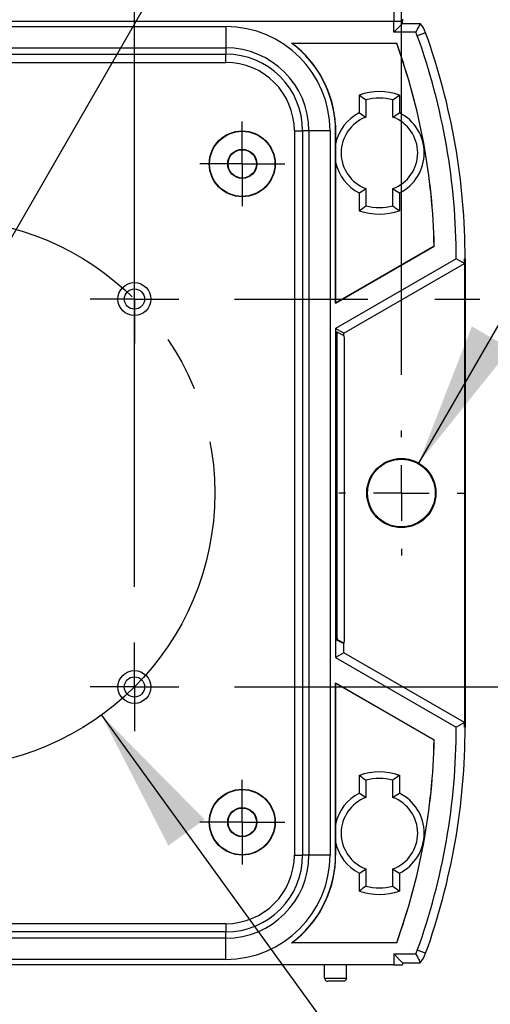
# Model space of a CAD drawing. Header units: millimetres. Extents: x 25 to 1092, y 25 to 838.
# Tile 7 of 18: x 264 to 307, y 392 to 482. Entities that reach past the tile are written whole.
import ezdxf

# ---------------------------------------------------------------- set-up
doc = ezdxf.new("R2010")
doc.units = ezdxf.units.MM
doc.header["$LTSCALE"] = 4
doc.linetypes.add('SLD-Center', pattern=[19.05, 15.24, -1.27, 1.27, -1.27])
doc.linetypes.add('SLD-Solid', pattern=[0])
doc.layers.add('CENTER', color=40, linetype='SLD-Center')
doc.layers.add('DIMENSIONS', color=140, linetype='SLD-Solid', lineweight=25)
doc.styles.add('SLDTEXTSTYLE0', font='TXT', dxfattribs={"width": 0.7})
doc.dimstyles.new('SLDDIMSTYLE0', dxfattribs={"dimtxt": 8.632031, "dimasz": 13.208, "dimexe": 0, "dimexo": 0.0625, "dimgap": 2.158008, "dimtad": 0, "dimtih": 1, "dimtoh": 1, "dimdec": 1, "dimrnd": 1e-09, "dimzin": 4, "dimdsep": 46, "dimtxsty": 'SLDTEXTSTYLE0', "dimsah": 1, "dimcen": 0, "dimadec": 0, "dimazin": 1, "dimtfac": 1, "dimtdec": 1, "dimtofl": 0, "dimtmove": 0, "dimatfit": 3, "dimfxl": 0, "dimfrac": 2, "dimtolj": 1, "dimtzin": 12, "dimarcsym": 0})
doc.dimstyles.new('SLDDIMSTYLE1', dxfattribs={"dimtxt": 8.632031, "dimasz": 13.208, "dimexe": 0, "dimexo": 0.0625, "dimgap": 2.158008, "dimtad": 0, "dimtih": 1, "dimtoh": 1, "dimdec": 1, "dimrnd": 1e-09, "dimzin": 12, "dimdsep": 46, "dimtxsty": 'SLDTEXTSTYLE0', "dimsah": 1, "dimcen": 0.09, "dimadec": 0, "dimazin": 3, "dimtfac": 1, "dimtdec": 1, "dimtofl": 0, "dimtmove": 0, "dimatfit": 3, "dimfxl": 0, "dimfrac": 2, "dimtolj": 1, "dimtzin": 12, "dimarcsym": 0})
doc.dimstyles.new('SLDDIMSTYLE2', dxfattribs={"dimtxt": 8.632031, "dimasz": 13.208, "dimexe": 0, "dimexo": 0.0625, "dimgap": 2.158008, "dimtad": 0, "dimtih": 1, "dimtoh": 1, "dimdec": 1, "dimrnd": 1e-09, "dimzin": 4, "dimdsep": 46, "dimtxsty": 'SLDTEXTSTYLE0', "dimsah": 1, "dimcen": 0.09, "dimadec": 0, "dimazin": 1, "dimtfac": 1, "dimtdec": 1, "dimtofl": 0, "dimtmove": 0, "dimatfit": 3, "dimfxl": 0, "dimfrac": 2, "dimtolj": 1, "dimtzin": 12, "dimarcsym": 0})
doc.dimstyles.new('SLDDIMSTYLE3', dxfattribs={"dimtxt": 8.632031, "dimasz": 13.208, "dimexe": 0, "dimexo": 0.0625, "dimgap": 2.158008, "dimtad": 0, "dimtih": 1, "dimtoh": 1, "dimdec": 1, "dimrnd": 1e-09, "dimzin": 12, "dimdsep": 46, "dimtxsty": 'SLDTEXTSTYLE0', "dimsah": 1, "dimcen": 0, "dimadec": 0, "dimazin": 3, "dimtfac": 1, "dimtdec": 1, "dimtofl": 0, "dimtmove": 0, "dimatfit": 3, "dimfxl": 0, "dimfrac": 2, "dimtolj": 1, "dimtzin": 12, "dimarcsym": 0})
doc.dimstyles.new('SLDDIMSTYLE4', dxfattribs={"dimtxt": 8.632031, "dimasz": 13.208, "dimexe": 0, "dimexo": 0.0625, "dimgap": 2.158008, "dimtad": 0, "dimtih": 1, "dimtoh": 1, "dimdec": 1, "dimrnd": 1e-09, "dimzin": 12, "dimdsep": 46, "dimtxsty": 'SLDTEXTSTYLE0', "dimsah": 1, "dimcen": 0, "dimadec": 0, "dimazin": 3, "dimtfac": 1, "dimtdec": 1, "dimtofl": 0, "dimtmove": 0, "dimatfit": 3, "dimfxl": 0, "dimfrac": 2, "dimtolj": 1, "dimtzin": 12, "dimarcsym": 0})
doc.dimstyles.new('SLDDIMSTYLE5', dxfattribs={"dimtxt": 8.632031, "dimasz": 13.208, "dimexe": 0, "dimexo": 0.0625, "dimgap": 2.158008, "dimtad": 0, "dimtih": 1, "dimtoh": 1, "dimdec": 1, "dimrnd": 1e-09, "dimzin": 12, "dimdsep": 46, "dimtxsty": 'SLDTEXTSTYLE0', "dimsah": 1, "dimcen": 0.09, "dimadec": 0, "dimazin": 3, "dimtfac": 1, "dimtdec": 1, "dimtmove": 0, "dimatfit": 0, "dimfxl": 0, "dimfrac": 2, "dimtolj": 1, "dimtzin": 12, "dimarcsym": 0})

# ---------------------------------------------------------------- blocks, each defined once
blk = doc.blocks.new('_D')
at = {"layer": 'DIMENSIONS'}
for p, q in [((271.695, 418.56), (334.033, 332.509)), ((377.714, 351.903), (374.816, 351.903)), ((374.816, 351.903), (374.816, 338.184)), ((403.365, 351.903), (406.264, 351.903)), ((406.264, 351.903), (406.264, 338.184)), ((374.816, 338.184), (377.714, 338.184)), ((406.264, 338.184), (403.365, 338.184)), ((334.033, 332.509), (356.258, 332.509))]:
    blk.add_line(p, q, dxfattribs=at)
blk.add_solid([(271.695, 418.56), (277.798, 406.671), (281.089, 409.056)], dxfattribs=at)
at = {"layer": 'DIMENSIONS', "char_height": 8.4667, "attachment_point": 1, "style": 'SLDTEXTSTYLE0'}
for s, insert in [('%%c', (371.198, 364.75)), ('50.0', (384.231, 364.75)), ('1.97', (377.714, 349.098)), ('DRILLING', (362.608, 333.447)), ('PATTERN', (364.599, 319.728))]:
    blk.add_mtext(s, dxfattribs=dict(at, insert=insert))
blk = doc.blocks.new('_D_3')
at = {"layer": 'DIMENSIONS'}
for p, q in [((254.528, 446.6), (329.47, 576.403)), ((329.47, 576.403), (351.695, 576.403))]:
    blk.add_line(p, q, dxfattribs=at)
blk.add_solid([(254.528, 446.6), (262.892, 457.022), (259.372, 459.054)], dxfattribs=at)
at = {"layer": 'DIMENSIONS', "char_height": 8.4667, "attachment_point": 1, "style": 'SLDTEXTSTYLE0'}
for s, insert in [('M20', (378.6, 587.317)), ('KNOCKOUT', (358.045, 573.598))]:
    blk.add_mtext(s, dxfattribs=dict(at, insert=insert))
blk = doc.blocks.new('_D_4')
at = {"layer": 'DIMENSIONS'}
for p, q in [((201.028, 443.885), (201.028, 828.217)), ((299.028, 769.786), (299.028, 828.217)), ((201.028, 815.517), (233.728, 815.517)), ((245.423, 815.517), (242.525, 815.517)), ((242.525, 815.517), (242.525, 801.798)), ((271.074, 815.517), (273.973, 815.517)), ((273.973, 815.517), (273.973, 801.798)), ((299.028, 815.517), (282.77, 815.517)), ((242.525, 801.798), (245.423, 801.798)), ((273.973, 801.798), (271.074, 801.798)), ((299.028, 449.575), (299.028, 763.69))]:
    blk.add_line(p, q, dxfattribs=at)
for points in [[(201.028, 815.517), (214.236, 813.485), (214.236, 817.549)], [(299.028, 815.517), (285.82, 817.549), (285.82, 813.485)]]:
    blk.add_solid(points, dxfattribs=at)
at = {"layer": 'DIMENSIONS', "char_height": 8.4667, "attachment_point": 1, "style": 'SLDTEXTSTYLE0'}
for s, insert in [('98.0', (245.423, 828.363)), ('3.86', (245.423, 812.712))]:
    blk.add_mtext(s, dxfattribs=dict(at, insert=insert))
blk = doc.blocks.new('_D_6')
at = {"layer": 'DIMENSIONS'}
for p, q in [((377.714, 528.094), (374.816, 528.094)), ((374.816, 528.094), (374.816, 514.375)), ((403.365, 528.094), (406.264, 528.094)), ((406.264, 528.094), (406.264, 514.375)), ((300.603, 441.533), (343.342, 515.559)), ((343.342, 515.559), (365.567, 515.559)), ((374.816, 514.375), (377.714, 514.375)), ((406.264, 514.375), (403.365, 514.375))]:
    blk.add_line(p, q, dxfattribs=at)
blk.add_solid([(300.603, 441.533), (308.967, 451.956), (305.447, 453.988)], dxfattribs=at)
at = {"layer": 'DIMENSIONS', "char_height": 8.4667, "attachment_point": 1, "style": 'SLDTEXTSTYLE0'}
for s, insert in [('%%c', (374.788, 540.941)), ('6.3', (387.821, 540.941)), ('0.25', (377.714, 525.289)), ('X2', (383.084, 509.638))]:
    blk.add_mtext(s, dxfattribs=dict(at, insert=insert))
blk = doc.blocks.new('_D_7')
at = {"layer": 'DIMENSIONS'}
for p, q in [((239.351, 430.248), (239.351, 779.438)), ((274.706, 430.248), (274.706, 779.438)), ((239.351, 766.738), (274.706, 766.738)), ((274.706, 766.738), (320.31, 766.738)), ((332.006, 766.738), (329.107, 766.738)), ((329.107, 766.738), (329.107, 753.019)), ((357.657, 766.738), (360.555, 766.738)), ((360.555, 766.738), (360.555, 753.019)), ((329.107, 753.019), (332.006, 753.019)), ((360.555, 753.019), (357.657, 753.019))]:
    blk.add_line(p, q, dxfattribs=at)
for points in [[(239.351, 766.738), (252.559, 764.706), (252.559, 768.77)], [(274.706, 766.738), (261.498, 768.77), (261.498, 764.706)]]:
    blk.add_solid(points, dxfattribs=at)
at = {"layer": 'DIMENSIONS', "char_height": 8.4667, "attachment_point": 1, "style": 'SLDTEXTSTYLE0'}
for s, insert in [('35.4', (332.006, 779.584)), ('1.39', (332.006, 763.933))]:
    blk.add_mtext(s, dxfattribs=dict(at, insert=insert))
blk = doc.blocks.new('_D_8')
at = {"layer": 'DIMENSIONS'}
for p, q in [((378.164, 456.483), (378.164, 481.883)), ((283.826, 456.483), (295.98, 456.483)), ((302.076, 456.483), (306.186, 456.483)), ((312.282, 456.483), (390.864, 456.483)), ((365.339, 438.238), (362.44, 438.238)), ((362.44, 438.238), (362.44, 424.519)), ((390.99, 438.238), (393.889, 438.238)), ((393.889, 438.238), (393.889, 424.519)), ((362.44, 424.519), (365.339, 424.519)), ((393.889, 424.519), (390.99, 424.519)), ((283.826, 421.128), (390.864, 421.128)), ((378.164, 421.128), (378.164, 395.728))]:
    blk.add_line(p, q, dxfattribs=at)
for points in [[(378.164, 456.483), (380.196, 469.691), (376.132, 469.691)], [(378.164, 421.128), (376.132, 407.92), (380.196, 407.92)]]:
    blk.add_solid(points, dxfattribs=at)
at = {"layer": 'DIMENSIONS', "char_height": 8.4667, "attachment_point": 1, "style": 'SLDTEXTSTYLE0'}
for s, insert in [('35.4', (365.339, 451.085)), ('1.39', (365.339, 435.433))]:
    blk.add_mtext(s, dxfattribs=dict(at, insert=insert))
blk = doc.blocks.new('SW_CENTERMARKSYMBOL_1')
at = {"layer": 'CENTER', "color": 0}
for p, q in [((0, 5.08), (0, 5.69)), ((0, 0), (0, 2.54)), ((-5.08, 0), (-5.69, 0)), ((0, 0), (-2.54, 0)), ((0, 0), (0, -2.54)), ((0, 0), (2.54, 0)), ((5.08, 0), (5.69, 0)), ((0, -5.08), (0, -5.69))]:
    blk.add_line(p, q, dxfattribs=at)
blk = doc.blocks.new('SW_CENTERMARKSYMBOL_2')
at = {"layer": 'CENTER', "color": 0}
for p, q in [((0, 2.54), (0, 3.868)), ((0, 0), (0, 2.54)), ((-2.54, 0), (-3.868, 0)), ((0, 0), (-2.54, 0)), ((0, 0), (0, -2.54)), ((0, 0), (2.54, 0)), ((2.54, 0), (3.868, 0)), ((0, -2.54), (0, -3.868))]:
    blk.add_line(p, q, dxfattribs=at)
blk = doc.blocks.new('SW_CENTERMARKSYMBOL_3')
at = {"layer": 'CENTER', "color": 0}
for p, q in [((0, 2.54), (0, 3.868)), ((0, 0), (0, 2.54)), ((-2.54, 0), (-3.868, 0)), ((0, 0), (-2.54, 0)), ((0, 0), (0, -2.54)), ((0, 0), (2.54, 0)), ((2.54, 0), (3.868, 0)), ((0, -2.54), (0, -3.868))]:
    blk.add_line(p, q, dxfattribs=at)
blk = doc.blocks.new('SW_CENTERMARKSYMBOL_7')
at = {"layer": 'CENTER', "color": 0}
for p, q in [((0, 2.54), (0, 4.04)), ((0, 0), (0, 2.54)), ((-2.54, 0), (-4.04, 0)), ((0, 0), (-2.54, 0)), ((0, 0), (0, -2.54)), ((0, 0), (2.54, 0)), ((2.54, 0), (4.04, 0)), ((0, -2.54), (0, -4.04))]:
    blk.add_line(p, q, dxfattribs=at)
blk = doc.blocks.new('SW_CENTERMARKSYMBOL_8')
at = {"layer": 'CENTER', "color": 0}
for p, q in [((0, 2.54), (0, 4.04)), ((0, 0), (0, 2.54)), ((-2.54, 0), (-4.04, 0)), ((0, 0), (-2.54, 0)), ((0, 0), (0, -2.54)), ((0, 0), (2.54, 0)), ((2.54, 0), (4.04, 0)), ((0, -2.54), (0, -4.04))]:
    blk.add_line(p, q, dxfattribs=at)

msp = doc.modelspace()

# ---------------------------------------------------------------- linework, layer by layer
for p, q in [((298.328, 482.805), (298.328, 481.805)), ((299.131, 482.002), (299.131, 481.805)), ((201.728, 481.805), (298.328, 481.805)), ((201.728, 481.805), (298.328, 481.805)), ((217.028, 481.31), (283.028, 481.31)), ((283.028, 481.31), (283.028, 479.379)), ((298.328, 480.805), (298.328, 481.805)), ((298.328, 481.805), (299.131, 481.805)), ((298.328, 481.805), (299.131, 481.805)), ((298.328, 480.805), (299.131, 481.608)), ((299.131, 481.608), (299.131, 481.805)), ((299.131, 481.608), (300.745, 481.608)), ((300.33, 480.805), (298.328, 480.805)), ((301.236, 480.755), (300.48, 480.483)), ((217.028, 479.379), (283.028, 479.379)), ((283.028, 479.379), (283.028, 478.805)), ((289.028, 479.805), (298.598, 479.805)), ((298.6, 479.788), (289.08, 479.788)), ((298.6, 479.788), (298.598, 479.805)), ((217.028, 478.805), (283.028, 478.805)), ((283.028, 478.055), (283.028, 478.805)), ((217.028, 478.055), (283.028, 478.055)), ((295.196, 473.454), (295.196, 475.079)), ((298.861, 475.079), (298.861, 473.454)), ((295.793, 474.635), (295.793, 473.064)), ((298.263, 473.064), (298.263, 474.635)), ((293.033, 470.643), (293.033, 472.317)), ((289.278, 471.805), (290.028, 471.805)), ((289.278, 471.805), (289.278, 405.805)), ((290.602, 471.805), (290.028, 471.805)), ((290.028, 471.805), (290.028, 405.805)), ((292.533, 471.805), (290.602, 471.805)), ((290.602, 471.805), (290.602, 405.805)), ((292.533, 471.805), (292.533, 405.805)), ((293.028, 471.805), (293.028, 456.115)), ((293.033, 456.122), (293.033, 468.968)), ((295.196, 464.532), (295.196, 466.157)), ((295.793, 466.546), (295.793, 464.976)), ((298.263, 464.976), (298.263, 466.546)), ((298.861, 466.157), (298.861, 464.532)), ((302.017, 461.304), (293.028, 456.115)), ((293.033, 456.122), (302.012, 461.307)), ((302.012, 461.307), (302.017, 461.304)), ((304.028, 460.156), (293.028, 453.805)), ((293.779, 453.372), (304.777, 459.722)), ((304.831, 460.156), (304.779, 460.156)), ((304.779, 460.156), (304.779, 417.455)), ((304.831, 460.156), (304.831, 417.455)), ((293.033, 456.122), (293.028, 456.115)), ((293.028, 453.805), (293.028, 423.805)), ((293.779, 453.372), (293.028, 453.805)), ((293.166, 453.463), (293.066, 453.463)), ((293.829, 453.132), (293.166, 453.463)), ((293.779, 453.157), (293.779, 453.372)), ((293.048, 452.472), (293.044, 426.473)), ((293.148, 452.472), (293.048, 452.472)), ((293.148, 452.472), (293.144, 426.473)), ((293.842, 426.124), (293.846, 452.123)), ((293.144, 426.473), (293.044, 426.473)), ((293.162, 425.465), (293.062, 425.465)), ((293.062, 425.465), (293.725, 425.133)), ((293.162, 425.465), (293.825, 425.133)), ((293.725, 425.133), (293.825, 425.133)), ((293.825, 425.133), (293.725, 425.133)), ((293.779, 424.239), (293.779, 425.133)), ((293.779, 424.239), (293.028, 423.805)), ((293.028, 423.805), (304.028, 417.455)), ((304.777, 417.889), (293.779, 424.239)), ((293.028, 421.496), (302.017, 416.306)), ((293.028, 421.496), (293.028, 405.805)), ((293.028, 421.496), (293.033, 421.488)), ((293.033, 408.631), (293.033, 421.488)), ((293.033, 421.488), (302.012, 416.304)), ((304.831, 417.455), (304.779, 417.455)), ((302.012, 416.304), (302.017, 416.306)), ((295.198, 411.452), (295.198, 413.077)), ((298.858, 413.077), (298.858, 411.452)), ((295.793, 412.635), (295.793, 411.064)), ((298.263, 411.064), (298.263, 412.635)), ((293.033, 405.293), (293.033, 406.98)), ((289.278, 405.805), (290.028, 405.805)), ((290.602, 405.805), (290.028, 405.805)), ((292.533, 405.805), (290.602, 405.805)), ((295.198, 402.534), (295.198, 404.159)), ((295.793, 404.546), (295.793, 402.976)), ((298.263, 402.976), (298.263, 404.546)), ((298.858, 404.159), (298.858, 402.534)), ((283.028, 399.556), (217.028, 399.556)), ((283.028, 399.556), (283.028, 398.805)), ((283.028, 398.805), (217.028, 398.805)), ((283.028, 398.232), (283.028, 398.805)), ((283.028, 398.232), (217.028, 398.232)), ((283.028, 396.301), (283.028, 398.232)), ((298.598, 397.805), (289.028, 397.805)), ((298.6, 397.823), (289.08, 397.823)), ((298.6, 397.823), (298.598, 397.805)), ((298.328, 396.805), (300.33, 396.805)), ((298.328, 396.805), (298.328, 395.805)), ((298.328, 396.805), (299.131, 396.002)), ((301.236, 396.856), (300.48, 397.128)), ((298.328, 395.805), (201.728, 395.805)), ((283.028, 396.301), (217.028, 396.301)), ((292.033, 394.604), (292.028, 395.805)), ((294.023, 394.604), (294.028, 395.805)), ((298.328, 395.805), (299.131, 395.805)), ((299.131, 396.002), (300.745, 396.002)), ((299.131, 396.002), (299.131, 395.805)), ((292.033, 394.604), (294.023, 394.604)), ((293.723, 394.305), (292.333, 394.305))]:
    msp.add_line(p, q)
at = {"flags": 128}
for points in [[(304.777, 459.722), (304.358, 459.965), (304.028, 460.156)], [(304.777, 417.889), (304.358, 417.645), (304.028, 417.455)]]:
    msp.add_lwpolyline(points, dxfattribs=at)
for centre, radius in [((284.528, 468.805), 3), ((284.528, 468.805), 2.972), ((284.528, 468.805), 1.328), ((284.528, 468.805), 1.291), ((274.706, 456.483), 1.5), ((274.706, 456.483), 0.923), ((299.028, 438.805), 3.15), ((299.028, 438.805), 3.084), ((274.706, 421.128), 1.5), ((274.706, 421.128), 0.923), ((284.528, 408.805), 3), ((284.528, 408.805), 2.972), ((284.528, 408.805), 1.328), ((284.528, 408.805), 1.291)]:
    msp.add_circle(centre, radius)
for centre, radius, start, end in [((283.028, 471.805), 9.505, 0, 90), ((298.598, 479.805), 2.803, 19.80246, 40.03316), ((298.598, 479.805), 2, 19.80246, 30), ((244.028, 460.156), 60, 0, 19.80246), ((244.028, 460.156), 60.803, 0, 19.80246), ((283.028, 471.805), 7.573, 0, 90), ((283.028, 471.805), 10, 0, 53.1301), ((283.028, 471.805), 10.017, 2.92957, 52.83163), ((244.028, 460.156), 58, 1.13427, 19.80246), ((244.028, 460.156), 57.996, 1.13682, 19.78569), ((283.028, 471.805), 7, 0, 90), ((283.028, 471.805), 6.249, 0, 90), ((297.028, 469.805), 5.583, 70.83659, 109.16341), ((297.028, 469.805), 4.985, 75.65462, 104.34538), ((297.028, 469.805), 4.083, 116.67143, 168.15649), ((297.028, 469.805), 3.485, 110.75694, 249.24306), ((297.028, 469.805), 3.485, 290.75694, 69.24306), ((297.028, 469.805), 4.083, 296.67143, 63.32857), ((297.028, 469.805), 4.083, 191.84351, 243.32857), ((297.028, 469.805), 4.985, 255.65462, 284.34538), ((297.028, 469.805), 5.583, 250.83659, 289.16341), ((244.028, 460.156), 60.751, 359.59045, 0), ((306.928, 452.722), 13.882, 176.93615, 181.02893), ((307.028, 452.722), 13.882, 176.93615, 181.02893), ((279.045, 452.374), 14.803, 359.02978, 2.9353), ((307.845, 426.223), 14.803, 179.02978, 182.9353), ((307.945, 426.223), 14.803, 179.02978, 182.9353), ((279.963, 425.875), 13.882, 356.93615, 1.02893), ((244.028, 417.455), 60, 340.19754, 0), ((244.028, 417.455), 60.803, 340.19754, 0), ((244.028, 417.455), 60.751, 0, 0.40955), ((244.028, 417.455), 58, 340.19754, 358.86573), ((244.028, 417.455), 57.996, 340.21431, 358.86318), ((297.028, 407.805), 5.58, 70.85558, 109.14442), ((297.028, 407.805), 4.985, 75.65452, 104.34548), ((297.028, 407.805), 4.08, 116.6489, 168.33195), ((297.028, 407.805), 3.485, 110.75707, 249.24293), ((297.028, 407.805), 3.485, 290.75707, 69.24293), ((297.028, 407.805), 4.08, 296.6489, 63.3511), ((297.028, 407.805), 4.08, 191.66805, 243.3511), ((283.028, 405.805), 9.505, 270, 0), ((283.028, 405.805), 7.573, 270, 0), ((283.028, 405.805), 7, 270, 0), ((283.028, 405.805), 6.249, 270, 0), ((283.028, 405.805), 10, 306.8699, 0), ((283.028, 405.805), 10.017, 307.16837, 357.07043), ((297.028, 407.805), 4.985, 255.65452, 284.34548), ((297.028, 407.805), 5.58, 250.85558, 289.14442), ((298.598, 397.805), 2, 330, 340.19754), ((298.598, 397.805), 2.803, 319.96684, 340.19754)]:
    msp.add_arc(centre, radius, start, end)
for points, knots in [([(300.745, 481.608), (300.73, 481.576), (300.715, 481.544), (300.699, 481.512), (300.638, 481.384), (300.575, 481.256), (300.507, 481.128), (300.451, 481.02), (300.392, 480.913), (300.33, 480.805)], [0, 0, 0, 0, 0.00550971, 0.00550971, 0.00550971, 0.02754854, 0.02754854, 0.02754854, 0.04600888, 0.04600888, 0.04600888, 0.04600888]), ([(293.033, 472.317), (293.032, 472.299), (293.032, 472.264), (293.031, 472.207), (293.03, 472.151), (293.03, 472.094), (293.029, 472.038), (293.029, 471.982), (293.028, 471.925), (293.028, 471.867), (293.028, 471.825), (293.028, 471.805)], [0, 0, 0, 0, 0.186355, 0.352377, 0.498303, 0.624481, 0.73145, 0.820105, 0.892023, 0.950163, 1, 1, 1, 1]), ([(293.033, 468.968), (293.033, 469.038), (293.033, 469.177), (293.033, 469.387), (293.033, 469.595), (293.033, 469.873), (293.033, 470.225), (293.033, 470.503), (293.033, 470.643)], [0, 0, 0, 0, 0.126773, 0.251937, 0.375806, 0.498707, 0.746586, 1, 1, 1, 1]), ([(293.033, 406.98), (293.033, 407.049), (293.033, 407.186), (293.033, 407.393), (293.033, 407.598), (293.033, 407.872), (293.033, 408.219), (293.033, 408.492), (293.033, 408.631)], [0, 0, 0, 0, 0.126731, 0.251883, 0.37577, 0.498712, 0.746644, 1, 1, 1, 1]), ([(293.033, 405.293), (293.032, 405.312), (293.032, 405.347), (293.031, 405.404), (293.03, 405.46), (293.03, 405.516), (293.029, 405.573), (293.029, 405.629), (293.028, 405.686), (293.028, 405.744), (293.028, 405.786), (293.028, 405.805)], [0, 0, 0, 0, 0.186344, 0.352355, 0.498268, 0.624431, 0.731389, 0.820036, 0.891957, 0.950116, 1, 1, 1, 1]), ([(300.33, 396.805), (300.364, 396.746), (300.434, 396.623), (300.536, 396.43), (300.641, 396.221), (300.709, 396.077), (300.745, 396.002)], [0, 0, 0, 0, 0.221313, 0.461751, 0.721313, 1, 1, 1, 1]), ([(292.033, 394.604), (292.034, 394.569), (292.04, 394.531), (292.07, 394.457), (292.093, 394.422), (292.18, 394.335), (292.263, 394.305), (292.333, 394.305)], [0, 0, 0, 0, 0.25, 0.25, 0.5, 0.5, 1, 1, 1, 1]), ([(294.023, 394.604), (294.023, 394.569), (294.016, 394.531), (293.987, 394.457), (293.964, 394.422), (293.876, 394.335), (293.794, 394.305), (293.723, 394.305)], [0, 0, 0, 0, 0.25, 0.25, 0.5, 0.5, 1, 1, 1, 1])]:
    msp.add_open_spline(points, degree=3, knots=knots)
for points in [[(289.028, 479.805), (289.046, 479.8), (289.063, 479.794), (289.08, 479.788)], [(295.196, 475.079), (295.397, 474.936), (295.596, 474.788), (295.793, 474.635)], [(298.263, 474.635), (298.461, 474.788), (298.66, 474.936), (298.861, 475.079)], [(295.196, 473.454), (295.397, 473.33), (295.596, 473.2), (295.793, 473.064)], [(298.263, 473.064), (298.46, 473.2), (298.66, 473.33), (298.861, 473.454)], [(295.196, 466.157), (295.397, 466.281), (295.596, 466.41), (295.793, 466.546)], [(298.263, 466.546), (298.46, 466.41), (298.66, 466.281), (298.861, 466.157)], [(295.196, 464.532), (295.397, 464.675), (295.596, 464.823), (295.793, 464.976)], [(298.263, 464.976), (298.461, 464.823), (298.66, 464.675), (298.861, 464.532)], [(295.198, 413.077), (295.398, 412.934), (295.597, 412.788), (295.793, 412.635)], [(298.858, 413.077), (298.658, 412.934), (298.46, 412.788), (298.263, 412.635)], [(295.198, 411.452), (295.398, 411.328), (295.597, 411.2), (295.793, 411.064)], [(298.263, 411.064), (298.46, 411.2), (298.658, 411.328), (298.858, 411.452)], [(295.198, 404.159), (295.398, 404.282), (295.597, 404.411), (295.793, 404.546)], [(298.263, 404.546), (298.46, 404.411), (298.658, 404.282), (298.858, 404.159)], [(295.793, 402.976), (295.597, 402.823), (295.398, 402.676), (295.198, 402.534)], [(298.263, 402.976), (298.46, 402.823), (298.658, 402.676), (298.858, 402.534)], [(289.08, 397.823), (289.063, 397.817), (289.046, 397.811), (289.028, 397.805)]]:
    msp.add_open_spline(points, degree=3)
at = {"layer": 'CENTER', "linetype": 'SLD-Center'}
msp.add_circle((257.028, 438.805), 25, dxfattribs=at)

# ---------------------------------------------------------------- block references
at = {"layer": 'CENTER'}
for name, p in [('SW_CENTERMARKSYMBOL_2', (284.528, 468.805)), ('SW_CENTERMARKSYMBOL_7', (274.706, 456.483)), ('SW_CENTERMARKSYMBOL_1', (299.028, 438.805)), ('SW_CENTERMARKSYMBOL_8', (274.706, 421.128)), ('SW_CENTERMARKSYMBOL_3', (284.528, 408.805))]:
    msp.add_blockref(name, p, dxfattribs=at)

# ---------------------------------------------------------------- dimensions: what is measured, and where the dimension line sits
at = {"layer": 'DIMENSIONS'}
for base, p1, p2, dimstyle, picture, middle in [((299.028, 815.517), (201.028, 438.805), (299.028, 444.495), 'SLDDIMSTYLE2', '_D_4', (258.249, 815.517)), ((274.706, 766.738), (239.351, 425.168), (274.706, 425.168), 'SLDDIMSTYLE1', '_D_7', (344.831, 766.738))]:
    dim = msp.add_linear_dim(base=base, p1=p1, p2=p2, dimstyle=dimstyle, dxfattribs=at)
    dim.commit()
    dim.dimension.update_dxf_attribs({"geometry": picture, "text_midpoint": middle, "dimtype": 160})
dim = msp.add_diameter_dim_2p(p1=(245.528, 431.011), p2=(254.528, 446.6), text='M20\\PKNOCKOUT', dimstyle='SLDDIMSTYLE3', override={"dimpost": '<>'}, dxfattribs=at)
dim.commit()
dim.dimension.update_dxf_attribs({"geometry": '_D_3', "text_midpoint": (390.54, 576.403), "dimtype": 163})
for p1, p2, text, dimstyle, picture, middle in [((297.453, 436.077), (300.603, 441.533), '<>\\PX2', 'SLDDIMSTYLE4', '_D_6', (390.54, 520.02)), ((242.362, 459.051), (271.695, 418.56), '<>\\PDRILLING\\PPATTERN', 'SLDDIMSTYLE0', '_D', (390.54, 336.969))]:
    dim = msp.add_diameter_dim_2p(p1=p1, p2=p2, text=text, dimstyle=dimstyle, dxfattribs=at)
    dim.commit()
    dim.dimension.update_dxf_attribs({"geometry": picture, "text_midpoint": middle, "dimtype": 163})
dim = msp.add_linear_dim(base=(378.164, 421.128), p1=(278.746, 456.483), p2=(278.746, 421.128), angle=90, dimstyle='SLDDIMSTYLE5', dxfattribs=at)
dim.commit()
dim.dimension.update_dxf_attribs({"geometry": '_D_8', "text_midpoint": (378.164, 438.238), "dimtype": 160})

doc.saveas('drawing.dxf')
